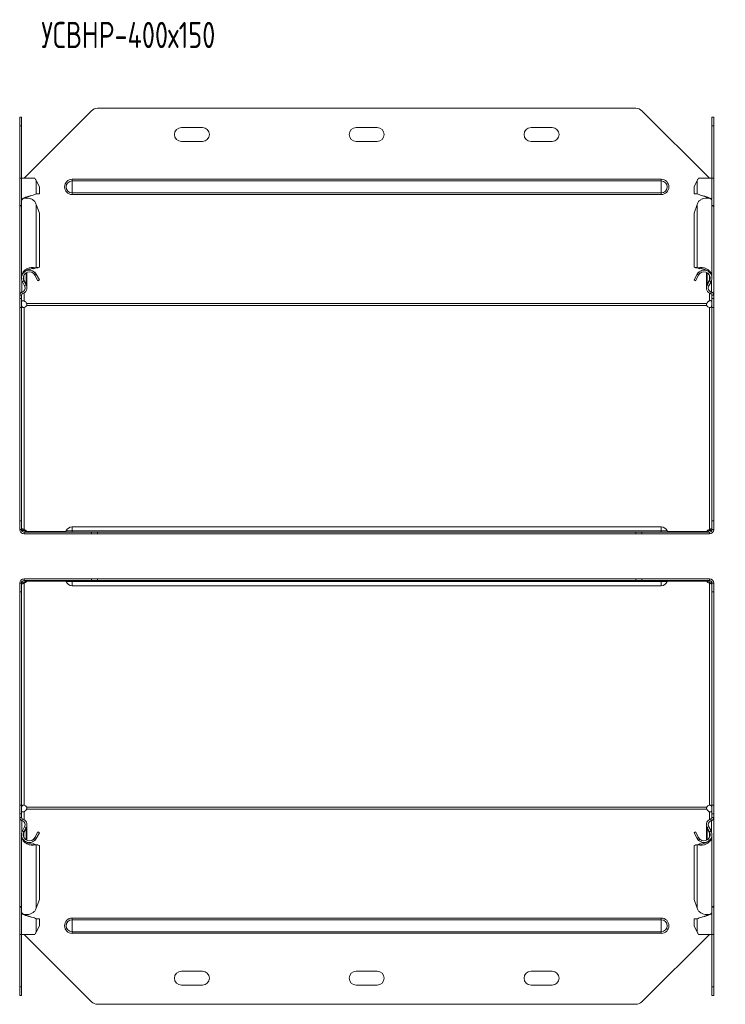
# Model space of a CAD drawing. Header units: millimetres. Extents: x -130 to 765, y -4760 to 292.
# Tile 5 of 13: x -125 to 278, y -2880 to -2317. Entities that reach past the tile are written whole.
import ezdxf

# ---------------------------------------------------------------- set-up
doc = ezdxf.new("R2010")
doc.units = ezdxf.units.MM
doc.styles.add('SLDTEXTSTYLE0', font='TXT', dxfattribs={"width": 0.7, "bigfont": 'bigfont'})

msp = doc.modelspace()

# ---------------------------------------------------------------- linework, layer by layer
at = {"color": 7, "linetype": 'Continuous', "lineweight": 15}
for p, q in [((-125.41, -2372.51), (-124.41, -2372.51)), ((-125.41, -2377.51), (-125.41, -2372.51)), ((-124.41, -2372.51), (-124.41, -2377.51)), ((-84.38, -2368.98), (-122.91, -2407.51)), ((227.02, -2367.51), (-80.84, -2367.51)), ((269.09, -2407.51), (230.55, -2368.98)), ((270.59, -2372.51), (271.59, -2372.51)), ((270.59, -2377.51), (270.59, -2372.51)), ((271.59, -2372.51), (271.59, -2377.51)), ((-125.41, -2407.51), (-125.41, -2377.51)), ((-124.41, -2407.51), (-124.41, -2377.51)), ((270.59, -2407.51), (270.59, -2377.51)), ((271.59, -2407.51), (271.59, -2377.51)), ((-20.91, -2378.51), (-32.91, -2378.51)), ((79.09, -2378.51), (67.09, -2378.51)), ((179.09, -2378.51), (167.09, -2378.51)), ((-32.91, -2386.51), (-20.91, -2386.51)), ((67.09, -2386.51), (79.09, -2386.51)), ((167.09, -2386.51), (179.09, -2386.51)), ((-125.41, -2423.48), (-125.41, -2407.51)), ((-124.41, -2407.51), (-125.41, -2407.51)), ((-124.41, -2407.51), (-124.41, -2419.78)), ((-116.81, -2407.51), (-124.41, -2407.51)), ((-114.17, -2412.51), (-115.92, -2408.81)), ((262.09, -2408.81), (260.34, -2412.51)), ((270.59, -2407.51), (262.98, -2407.51)), ((270.59, -2419.78), (270.59, -2407.51)), ((271.59, -2407.51), (270.59, -2407.51)), ((271.59, -2423.48), (271.59, -2407.51)), ((-119.83, -2417.77), (-119.81, -2417.77)), ((-115.92, -2416.43), (-114.17, -2416.43)), ((-114.17, -2412.51), (-114.17, -2416.43)), ((260.34, -2412.51), (260.34, -2416.43)), ((262.09, -2416.43), (260.34, -2416.43)), ((-125.12, -2423.48), (-125.41, -2423.48)), ((-125.41, -2423.48), (-125.41, -2423.94)), ((-124.41, -2420.42), (-124.41, -2463.88)), ((-121.3, -2418.86), (-121.3, -2418.32)), ((-114.17, -2427.48), (-115.92, -2422.56)), ((262.09, -2422.56), (260.34, -2427.48)), ((267.47, -2418.32), (267.47, -2418.86)), ((270.59, -2463.88), (270.59, -2420.42)), ((271.29, -2423.48), (271.59, -2423.48)), ((271.59, -2423.48), (271.59, -2423.94)), ((-125.41, -2474.26), (-125.41, -2423.94)), ((-114.17, -2458.4), (-114.17, -2427.48)), ((260.34, -2458.4), (260.34, -2427.48)), ((271.59, -2474.26), (271.59, -2423.94)), ((-121.3, -2460.33), (-121.3, -2460.28)), ((-121.3, -2469.71), (-121.3, -2461.4)), ((-117.49, -2459.33), (-116.81, -2458.82)), ((-117.49, -2459.33), (-116.92, -2459.1)), ((-117.49, -2462.06), (-116.81, -2461.33)), ((-116.96, -2459.11), (-116.57, -2458.96)), ((-116.8, -2459.05), (-115.92, -2458.72)), ((-116.8, -2459.05), (-115.05, -2458.74)), ((-116.8, -2462.96), (-115.92, -2462.48)), ((-116.8, -2462.96), (-115.05, -2466.22)), ((-115.92, -2458.72), (-114.17, -2458.4)), ((-115.92, -2462.48), (-114.17, -2465.74)), ((-114.17, -2458.4), (-115.05, -2458.74)), ((260.34, -2458.4), (262.09, -2458.72)), ((261.22, -2458.74), (260.34, -2458.4)), ((260.34, -2465.74), (262.09, -2462.48)), ((261.22, -2458.74), (262.98, -2459.05)), ((261.22, -2466.22), (262.98, -2462.96)), ((262.98, -2459.05), (262.09, -2458.72)), ((262.98, -2462.96), (262.09, -2462.48)), ((262.75, -2458.96), (263.13, -2459.11)), ((263.67, -2459.33), (262.98, -2458.82)), ((263.67, -2462.06), (262.98, -2461.33)), ((263.09, -2459.1), (263.67, -2459.33)), ((267.47, -2460.28), (267.47, -2460.33)), ((267.47, -2461.4), (267.47, -2469.71)), ((-122.6, -2469.14), (-123.88, -2466.76)), ((-121.72, -2468.11), (-122.99, -2465.64)), ((-121.72, -2468.66), (-122.99, -2466.28)), ((-121.96, -2468.2), (-121.72, -2468.11)), ((-114.17, -2465.74), (-115.05, -2466.22)), ((261.22, -2466.22), (260.34, -2465.74)), ((267.89, -2468.11), (269.17, -2465.64)), ((267.89, -2468.66), (269.17, -2466.28)), ((267.89, -2468.11), (268.14, -2468.2)), ((268.77, -2469.14), (270.05, -2466.76)), ((-125.41, -2474.26), (-125.41, -2474.45)), ((270.21, -2472.72), (270.28, -2472.55)), ((271.59, -2474.26), (271.59, -2474.45)), ((-125.41, -2476.45), (-125.41, -2474.45)), ((-125.41, -2476.45), (-124.41, -2476.45)), ((-125.41, -2481.45), (-125.41, -2476.45)), ((-124.41, -2476.45), (-124.41, -2474.45)), ((-124.41, -2476.45), (-124.41, -2481.45)), ((270.59, -2476.45), (270.59, -2474.45)), ((270.59, -2476.45), (271.59, -2476.45)), ((270.59, -2481.45), (270.59, -2476.45)), ((271.59, -2476.45), (271.59, -2474.45)), ((271.59, -2476.45), (271.59, -2481.45)), ((-125.41, -2603.6), (-125.41, -2481.45)), ((-124.41, -2603.6), (-124.41, -2481.45)), ((270.59, -2603.6), (270.59, -2481.45)), ((271.59, -2603.6), (271.59, -2481.45)), ((-125.41, -2608.6), (-125.41, -2603.6)), ((-124.41, -2603.6), (-124.41, -2608.6)), ((270.59, -2608.6), (270.59, -2603.6)), ((271.59, -2603.6), (271.59, -2608.6)), ((-124.41, -2608.6), (-125.41, -2608.6)), ((-122.91, -2608.56), (-122.91, -2609.27)), ((241.59, -2607.1), (-95.41, -2607.1)), ((269.09, -2608.56), (269.09, -2609.27)), ((271.59, -2608.6), (270.59, -2608.6)), ((-122.91, -2611.1), (-122.91, -2610.1)), ((-122.91, -2610.1), (-84.38, -2610.1)), ((-122.91, -2611.1), (-84.38, -2611.1)), ((-121.42, -2609.66), (-121.42, -2610.1)), ((-84.38, -2610.1), (-80.84, -2610.1)), ((-80.84, -2611.1), (-84.38, -2611.1)), ((-80.84, -2610.1), (227.02, -2610.1)), ((-80.84, -2611.1), (227.02, -2611.1)), ((227.02, -2610.1), (230.55, -2610.1)), ((230.55, -2611.1), (227.02, -2611.1)), ((230.55, -2610.1), (269.09, -2610.1)), ((230.55, -2611.1), (269.09, -2611.1)), ((267.59, -2609.66), (267.59, -2610.1)), ((269.09, -2611.1), (269.09, -2610.1)), ((-122.91, -2636.81), (-122.91, -2637.81)), ((-84.38, -2636.81), (-122.91, -2636.81)), ((-84.38, -2636.81), (-80.84, -2636.81)), ((227.02, -2636.81), (-80.84, -2636.81)), ((227.02, -2636.81), (230.55, -2636.81)), ((269.09, -2636.81), (230.55, -2636.81)), ((269.09, -2636.81), (269.09, -2637.81)), ((-125.41, -2639.31), (-124.41, -2639.31)), ((-125.41, -2644.31), (-125.41, -2639.31)), ((-124.41, -2639.31), (-124.41, -2644.31)), ((-84.38, -2637.81), (-122.91, -2637.81)), ((-122.91, -2639.35), (-122.91, -2638.64)), ((-121.42, -2638.25), (-121.42, -2637.81)), ((-95.41, -2640.81), (241.59, -2640.81)), ((-80.84, -2637.81), (-84.38, -2637.81)), ((227.02, -2637.81), (-80.84, -2637.81)), ((230.55, -2637.81), (227.02, -2637.81)), ((269.09, -2637.81), (230.55, -2637.81)), ((267.59, -2638.25), (267.59, -2637.81)), ((269.09, -2639.35), (269.09, -2638.64)), ((270.59, -2639.31), (271.59, -2639.31)), ((270.59, -2644.31), (270.59, -2639.31)), ((271.59, -2639.31), (271.59, -2644.31)), ((-125.41, -2766.46), (-125.41, -2644.31)), ((-124.41, -2766.46), (-124.41, -2644.31)), ((270.59, -2766.46), (270.59, -2644.31)), ((271.59, -2766.46), (271.59, -2644.31)), ((-125.41, -2771.46), (-125.41, -2766.46)), ((-124.41, -2766.46), (-124.41, -2771.46)), ((270.59, -2771.46), (270.59, -2766.46)), ((271.59, -2766.46), (271.59, -2771.46)), ((-124.41, -2771.46), (-125.41, -2771.46)), ((-125.41, -2773.46), (-125.41, -2771.46)), ((-124.41, -2773.46), (-124.41, -2771.46)), ((271.59, -2771.46), (270.59, -2771.46)), ((270.59, -2773.46), (270.59, -2771.46)), ((271.59, -2773.46), (271.59, -2771.46)), ((-125.41, -2773.46), (-125.41, -2773.65)), ((-125.41, -2823.97), (-125.41, -2773.65)), ((-124.11, -2775.36), (-124.04, -2775.19)), ((-121.3, -2786.51), (-121.3, -2778.2)), ((267.47, -2778.2), (267.47, -2786.51)), ((271.59, -2773.46), (271.59, -2773.65)), ((271.59, -2823.97), (271.59, -2773.65)), ((-124.41, -2784.03), (-124.41, -2827.5)), ((-122.6, -2778.77), (-123.88, -2781.15)), ((-121.72, -2779.25), (-122.99, -2781.63)), ((-122.99, -2782.27), (-121.72, -2779.8)), ((-121.96, -2779.71), (-121.72, -2779.8)), ((-115.05, -2781.69), (-116.8, -2784.95)), ((-114.17, -2782.17), (-115.92, -2785.43)), ((-115.05, -2781.69), (-114.17, -2782.17)), ((260.34, -2782.17), (261.22, -2781.69)), ((262.09, -2785.43), (260.34, -2782.17)), ((262.98, -2784.95), (261.22, -2781.69)), ((267.89, -2779.25), (269.17, -2781.63)), ((267.89, -2779.8), (268.14, -2779.71)), ((269.17, -2782.27), (267.89, -2779.8)), ((268.77, -2778.77), (270.05, -2781.15)), ((270.59, -2827.5), (270.59, -2784.03)), ((-121.3, -2787.63), (-121.3, -2787.58)), ((-117.49, -2785.85), (-116.81, -2786.58)), ((-117.49, -2788.58), (-116.81, -2789.09)), ((-116.92, -2788.81), (-117.49, -2788.58)), ((-116.57, -2788.95), (-116.96, -2788.8)), ((-116.8, -2784.95), (-115.92, -2785.43)), ((-116.8, -2788.86), (-115.92, -2789.19)), ((-115.05, -2789.17), (-116.8, -2788.86)), ((-114.17, -2789.51), (-115.92, -2789.19)), ((-115.05, -2789.17), (-114.17, -2789.51)), ((-114.17, -2820.43), (-114.17, -2789.51)), ((260.34, -2789.51), (261.22, -2789.17)), ((262.09, -2789.19), (260.34, -2789.51)), ((260.34, -2820.43), (260.34, -2789.51)), ((262.98, -2788.86), (261.22, -2789.17)), ((262.98, -2784.95), (262.09, -2785.43)), ((262.98, -2788.86), (262.09, -2789.19)), ((263.13, -2788.8), (262.75, -2788.95)), ((263.67, -2785.85), (262.98, -2786.58)), ((263.67, -2788.58), (262.98, -2789.09)), ((263.67, -2788.58), (263.09, -2788.81)), ((267.47, -2787.58), (267.47, -2787.63)), ((-115.92, -2825.35), (-114.17, -2820.43)), ((260.34, -2820.43), (262.09, -2825.35)), ((-125.41, -2823.97), (-125.41, -2824.43)), ((-125.41, -2824.43), (-125.12, -2824.43)), ((-125.41, -2840.4), (-125.41, -2824.43)), ((-124.41, -2828.13), (-124.41, -2840.4)), ((-121.3, -2829.59), (-121.3, -2829.05)), ((267.47, -2829.05), (267.47, -2829.59)), ((270.59, -2840.4), (270.59, -2828.13)), ((271.29, -2824.43), (271.59, -2824.43)), ((271.59, -2823.97), (271.59, -2824.43)), ((271.59, -2840.4), (271.59, -2824.43)), ((-119.89, -2830.12), (-119.89, -2830.12)), ((-114.17, -2831.48), (-115.92, -2831.48)), ((-114.17, -2835.4), (-114.17, -2831.48)), ((260.34, -2835.4), (260.34, -2831.48)), ((260.34, -2831.48), (262.09, -2831.48)), ((266.07, -2830.12), (266.06, -2830.12)), ((-125.41, -2840.4), (-124.41, -2840.4)), ((-125.41, -2870.4), (-125.41, -2840.4)), ((-124.41, -2840.4), (-116.81, -2840.4)), ((-124.41, -2870.4), (-124.41, -2840.4)), ((-122.91, -2840.4), (-84.38, -2878.93)), ((-115.92, -2839.1), (-114.17, -2835.4)), ((230.55, -2878.93), (269.09, -2840.4)), ((260.34, -2835.4), (262.09, -2839.1)), ((262.98, -2840.4), (270.59, -2840.4)), ((270.59, -2840.4), (271.59, -2840.4)), ((270.59, -2870.4), (270.59, -2840.4)), ((271.59, -2870.4), (271.59, -2840.4)), ((-32.91, -2861.4), (-20.91, -2861.4)), ((67.09, -2861.4), (79.09, -2861.4)), ((167.09, -2861.4), (179.09, -2861.4)), ((-125.41, -2875.4), (-125.41, -2870.4)), ((-124.41, -2870.4), (-124.41, -2875.4)), ((-20.91, -2869.4), (-32.91, -2869.4)), ((79.09, -2869.4), (67.09, -2869.4)), ((179.09, -2869.4), (167.09, -2869.4)), ((270.59, -2875.4), (270.59, -2870.4)), ((271.59, -2870.4), (271.59, -2875.4)), ((-124.41, -2875.4), (-125.41, -2875.4)), ((271.59, -2875.4), (270.59, -2875.4)), ((-80.84, -2880.4), (227.02, -2880.4))]:
    msp.add_line(p, q, dxfattribs=at)
at = {"color": 7, "linetype": 'Continuous', "lineweight": 0}
for p, q in [((-124.41, -2377.51), (-125.41, -2377.51)), ((271.59, -2377.51), (270.59, -2377.51)), ((-115.92, -2408.81), (-115.92, -2416.43)), ((-95.41, -2409.08), (-95.41, -2408.15)), ((-95.41, -2408.15), (241.59, -2408.15)), ((-95.41, -2415.95), (-95.41, -2409.08)), ((-95.41, -2409.08), (241.59, -2409.08)), ((241.59, -2409.08), (241.59, -2408.15)), ((241.59, -2415.95), (241.59, -2409.08)), ((262.09, -2408.81), (262.09, -2416.43)), ((-95.41, -2415.95), (241.59, -2415.95)), ((-95.41, -2416.88), (-95.41, -2415.95)), ((-95.41, -2416.88), (241.59, -2416.88)), ((241.59, -2416.88), (241.59, -2415.95)), ((-121.72, -2418.49), (-121.72, -2418.89)), ((-115.92, -2458.72), (-115.92, -2422.56)), ((262.09, -2458.72), (262.09, -2422.56)), ((267.89, -2418.49), (267.89, -2418.89)), ((-122.99, -2465.64), (-122.99, -2462.96)), ((-121.72, -2468.11), (-121.72, -2461.61)), ((267.89, -2468.11), (267.89, -2461.61)), ((269.17, -2465.64), (269.17, -2462.96)), ((-124.11, -2472.55), (-124.11, -2466.25)), ((-123.88, -2466.76), (-122.99, -2466.28)), ((-122.6, -2469.14), (-121.72, -2468.66)), ((268.77, -2469.14), (267.89, -2468.66)), ((270.05, -2466.76), (269.17, -2466.28)), ((270.28, -2472.55), (270.28, -2466.25)), ((-124.11, -2472.72), (-123.83, -2473.68)), ((-122.91, -2477.76), (-122.91, -2473.27)), ((269.09, -2477.76), (269.09, -2473.27)), ((270.28, -2472.72), (270.01, -2473.68)), ((-125.41, -2474.45), (-124.41, -2474.45)), ((267.59, -2479.31), (-121.42, -2479.31)), ((271.59, -2474.45), (270.59, -2474.45)), ((-124.41, -2481.45), (-125.41, -2481.45)), ((-122.91, -2481.47), (-122.91, -2608.56)), ((267.59, -2480.37), (-121.42, -2480.37)), ((269.09, -2481.47), (269.09, -2608.56)), ((271.59, -2481.45), (270.59, -2481.45)), ((-125.41, -2603.6), (-124.41, -2603.6)), ((270.59, -2603.6), (271.59, -2603.6)), ((-98.85, -2609.46), (-95.41, -2609.46)), ((-95.41, -2607.1), (-95.41, -2609.46)), ((-95.41, -2609.46), (-95.41, -2610.1)), ((-95.41, -2609.46), (241.59, -2609.46)), ((241.59, -2607.1), (241.59, -2609.46)), ((241.59, -2609.46), (241.59, -2610.1)), ((245.02, -2609.46), (241.59, -2609.46)), ((-121.42, -2609.66), (-98.95, -2609.66)), ((-84.38, -2611.1), (-84.38, -2610.1)), ((-80.84, -2610.1), (-80.84, -2611.1)), ((227.02, -2611.1), (227.02, -2610.1)), ((230.55, -2610.1), (230.55, -2611.1)), ((245.13, -2609.66), (267.59, -2609.66)), ((-84.38, -2637.81), (-84.38, -2636.81)), ((-80.84, -2636.81), (-80.84, -2637.81)), ((227.02, -2637.81), (227.02, -2636.81)), ((230.55, -2636.81), (230.55, -2637.81)), ((-122.91, -2639.35), (-122.91, -2766.44)), ((-98.95, -2638.25), (-121.42, -2638.25)), ((-98.85, -2638.45), (-95.41, -2638.45)), ((-95.41, -2638.45), (-95.41, -2637.81)), ((-95.41, -2638.45), (241.59, -2638.45)), ((-95.41, -2640.81), (-95.41, -2638.45)), ((241.59, -2638.45), (241.59, -2637.81)), ((245.02, -2638.45), (241.59, -2638.45)), ((241.59, -2640.81), (241.59, -2638.45)), ((267.59, -2638.25), (245.13, -2638.25)), ((269.09, -2639.35), (269.09, -2766.44)), ((-124.41, -2644.31), (-125.41, -2644.31)), ((271.59, -2644.31), (270.59, -2644.31)), ((-125.41, -2766.46), (-124.41, -2766.46)), ((270.59, -2766.46), (271.59, -2766.46)), ((-122.91, -2774.64), (-122.91, -2770.15)), ((-121.42, -2767.54), (267.59, -2767.54)), ((-121.42, -2768.6), (267.59, -2768.6)), ((269.09, -2774.64), (269.09, -2770.15)), ((-125.41, -2773.46), (-124.41, -2773.46)), ((-124.11, -2775.19), (-123.83, -2774.23)), ((-124.11, -2781.66), (-124.11, -2775.36)), ((270.28, -2775.19), (270.01, -2774.23)), ((270.28, -2781.66), (270.28, -2775.36)), ((271.59, -2773.46), (270.59, -2773.46)), ((-123.88, -2781.15), (-122.99, -2781.63)), ((-122.99, -2784.95), (-122.99, -2782.27)), ((-122.6, -2778.77), (-121.72, -2779.25)), ((-121.72, -2786.3), (-121.72, -2779.8)), ((268.77, -2778.77), (267.89, -2779.25)), ((267.89, -2786.3), (267.89, -2779.8)), ((270.05, -2781.15), (269.17, -2781.63)), ((269.17, -2784.95), (269.17, -2782.27)), ((-115.92, -2825.35), (-115.92, -2789.19)), ((262.09, -2825.35), (262.09, -2789.19)), ((-121.72, -2829.42), (-121.72, -2829.02)), ((267.89, -2829.42), (267.89, -2829.02)), ((-115.92, -2839.1), (-115.92, -2831.48)), ((-95.41, -2831.03), (-95.41, -2831.96)), ((-95.41, -2831.03), (241.59, -2831.03)), ((-95.41, -2831.96), (-95.41, -2838.83)), ((-95.41, -2831.96), (241.59, -2831.96)), ((241.59, -2831.03), (241.59, -2831.96)), ((241.59, -2831.96), (241.59, -2838.83)), ((262.09, -2839.1), (262.09, -2831.48)), ((-95.41, -2838.83), (241.59, -2838.83)), ((-95.41, -2838.83), (-95.41, -2839.76)), ((-95.41, -2839.76), (241.59, -2839.76)), ((241.59, -2838.83), (241.59, -2839.76)), ((-125.41, -2870.4), (-124.41, -2870.4)), ((270.59, -2870.4), (271.59, -2870.4))]:
    msp.add_line(p, q, dxfattribs=at)
at = {"color": 7, "linetype": 'Continuous', "lineweight": 15}
for centre, radius, start, end in [((-80.84, -2372.51), 5, 90, 135), ((227.02, -2372.51), 5, 45, 90), ((-32.91, -2382.51), 4, 90, 270), ((-20.91, -2382.51), 4, 270, 90), ((67.09, -2382.51), 4, 90, 270), ((79.09, -2382.51), 4, 270, 90), ((167.09, -2382.51), 4, 90, 270), ((179.09, -2382.51), 4, 270, 90), ((-119.9, -2464.62), 4.52, 46.7922, 208.2406), ((-119.9, -2464.62), 3.51, 46.7922, 208.2406), ((266.07, -2464.62), 4.52, 331.7594, 133.2078), ((266.07, -2464.62), 3.51, 331.7594, 133.2078), ((-124.8, -2470.32), 3.5, 286.0302, 28.2406), ((270.97, -2470.32), 3.5, 151.7594, 253.9698), ((-123.61, -2474.45), 1.8, 106.0302, 180), ((-123.61, -2474.45), 0.8, 106.0302, 180), ((-124.8, -2470.32), 2.5, 286.0302, 28.2406), ((270.97, -2470.32), 2.5, 151.7594, 253.9698), ((269.79, -2474.45), 0.8, 0, 73.9698), ((269.79, -2474.45), 1.8, 0, 73.9698), ((-123.79, -2480.1), 2.5, 18.3101, 69.4988), ((269.96, -2480.1), 2.5, 110.5012, 161.6899), ((-123.37, -2479.29), 2.23, 281.6976, 330.9102), ((269.54, -2479.29), 2.23, 209.0898, 258.3024), ((-122.91, -2608.6), 2.5, 180, 270), ((-122.91, -2608.6), 1.5, 180, 270), ((-123.37, -2610.75), 2.23, 29.0898, 78.3024), ((-123.47, -2611.65), 2.44, 39.2556, 76.9109), ((-99.78, -2609.1), 1, 270, 338.9773), ((-95.41, -2610.78), 3.68, 90, 158.9773), ((241.59, -2610.78), 3.68, 21.0227, 90), ((245.95, -2609.1), 1, 201.0227, 270), ((269.54, -2610.75), 2.23, 101.6976, 150.9102), ((269.59, -2611.57), 2.36, 102.4203, 141.4133), ((269.09, -2608.6), 1.5, 270, 360), ((269.09, -2608.6), 2.5, 270, 0), ((-122.91, -2639.31), 2.5, 90, 180), ((269.09, -2639.31), 2.5, 0, 90), ((-122.91, -2639.31), 1.5, 90, 180), ((-123.42, -2636.34), 2.36, 282.4203, 321.4133), ((-123.37, -2637.16), 2.23, 281.6976, 330.9102), ((-99.78, -2638.81), 1, 21.0227, 90), ((-95.41, -2637.13), 3.68, 201.0227, 270), ((241.59, -2637.13), 3.68, 270, 338.9773), ((245.95, -2638.81), 1, 90, 158.9773), ((269.54, -2637.16), 2.23, 209.0898, 258.3024), ((269.64, -2636.26), 2.44, 219.2556, 256.9109), ((269.09, -2639.31), 1.5, 360, 90), ((-123.37, -2768.62), 2.23, 29.0898, 78.3024), ((269.54, -2768.62), 2.23, 101.6976, 150.9102), ((-123.79, -2767.81), 2.5, 290.5012, 341.6899), ((269.96, -2767.81), 2.5, 198.3101, 249.4988), ((-123.61, -2773.46), 1.8, 180, 253.9698), ((-123.61, -2773.46), 0.8, 180, 253.9698), ((-124.8, -2777.59), 2.5, 331.7594, 73.9698), ((-124.8, -2777.59), 3.5, 331.7594, 73.9698), ((270.97, -2777.59), 3.5, 106.0302, 208.2406), ((270.97, -2777.59), 2.5, 106.0302, 208.2406), ((269.79, -2773.46), 0.8, 286.0302, 0), ((269.79, -2773.46), 1.8, 286.0302, 360), ((-119.9, -2783.29), 4.51, 151.7594, 313.2078), ((-119.9, -2783.29), 3.52, 151.7594, 313.2078), ((266.07, -2783.29), 4.52, 226.7922, 28.2406), ((266.07, -2783.29), 3.52, 226.7922, 28.2406), ((-32.91, -2865.4), 4, 90, 270), ((-20.91, -2865.4), 4, 270, 90), ((67.09, -2865.4), 4, 90, 270), ((79.09, -2865.4), 4, 270, 90), ((167.09, -2865.4), 4, 90, 270), ((179.09, -2865.4), 4, 270, 90), ((-80.84, -2875.4), 5, 225, 270), ((227.02, -2875.4), 5, 270, 315)]:
    msp.add_arc(centre, radius, start, end, dxfattribs=at)
at = {"color": 7, "linetype": 'Continuous', "lineweight": 0}
for centre, radius, start, end in [((-95.41, -2412.51), 4.37, 90, 270), ((-95.41, -2412.51), 3.43, 90, 270), ((241.59, -2412.51), 4.37, 270, 90), ((241.59, -2412.51), 3.43, 270, 90), ((-95.41, -2835.4), 4.37, 90, 270), ((-95.41, -2835.4), 3.43, 90, 270), ((241.59, -2835.4), 4.37, 270, 90), ((241.59, -2835.4), 3.43, 270, 90)]:
    msp.add_arc(centre, radius, start, end, dxfattribs=at)
at = {"color": 7, "linetype": 'Continuous', "lineweight": 15}
for points in [[(-115.92, -2408.81), (-116.15, -2408.38), (-116.45, -2407.95), (-116.81, -2407.51)], [(262.98, -2407.51), (262.63, -2407.95), (262.32, -2408.38), (262.09, -2408.81)], [(-115.92, -2422.56), (-116.15, -2421.95), (-116.45, -2421.36), (-116.81, -2420.82)], [(262.98, -2420.82), (262.63, -2421.36), (262.32, -2421.95), (262.09, -2422.56)], [(-117.49, -2462.06), (-117.22, -2462.32), (-116.98, -2462.62), (-116.8, -2462.96)], [(-116.81, -2458.82), (-116.45, -2458.75), (-116.15, -2458.72), (-115.92, -2458.72)], [(-116.81, -2461.33), (-116.45, -2461.66), (-116.15, -2462.06), (-115.92, -2462.48)], [(262.09, -2458.72), (262.32, -2458.72), (262.63, -2458.75), (262.98, -2458.82)], [(262.09, -2462.48), (262.32, -2462.06), (262.63, -2461.66), (262.98, -2461.33)], [(262.98, -2462.96), (263.15, -2462.62), (263.39, -2462.32), (263.67, -2462.06)], [(267.59, -2609.66), (267.53, -2609.81), (267.5, -2609.93), (267.5, -2610)], [(-121.42, -2638.25), (-121.35, -2638.1), (-121.32, -2637.98), (-121.32, -2637.91)], [(-116.8, -2784.95), (-116.98, -2785.29), (-117.22, -2785.59), (-117.49, -2785.85)], [(-115.92, -2785.43), (-116.15, -2785.85), (-116.45, -2786.25), (-116.81, -2786.58)], [(-115.92, -2789.19), (-116.15, -2789.19), (-116.45, -2789.16), (-116.81, -2789.09)], [(262.98, -2786.58), (262.63, -2786.25), (262.32, -2785.85), (262.09, -2785.43)], [(262.98, -2789.09), (262.63, -2789.16), (262.32, -2789.19), (262.09, -2789.19)], [(263.67, -2785.85), (263.39, -2785.59), (263.15, -2785.29), (262.98, -2784.95)], [(-116.81, -2827.09), (-116.45, -2826.55), (-116.15, -2825.96), (-115.92, -2825.35)], [(262.09, -2825.35), (262.32, -2825.96), (262.63, -2826.55), (262.98, -2827.09)], [(-116.81, -2840.4), (-116.45, -2839.96), (-116.15, -2839.53), (-115.92, -2839.1)], [(262.09, -2839.1), (262.32, -2839.53), (262.63, -2839.96), (262.98, -2840.4)]]:
    msp.add_open_spline(points, degree=3, dxfattribs=at)
for points, knots in [([(-124.35, -2419.78), (-124.34, -2419.66), (-124.31, -2419.37), (-123.47, -2418.92), (-122.09, -2418.42), (-120.36, -2417.92), (-118.57, -2417.42), (-116.94, -2416.93), (-116.26, -2416.6), (-115.92, -2416.43)], [0, 0, 0, 0, 0.110592, 0.258827, 0.407062, 0.555296, 0.703531, 0.851765, 1, 1, 1, 1]), ([(-122.71, -2418.98), (-122.68, -2418.96), (-122.44, -2418.77), (-121.58, -2418.42), (-120.57, -2418.04), (-119.98, -2417.82), (-119.84, -2417.77)], [0, 0, 0, 0, 0.055281, 0.466263, 0.877245, 1, 1, 1, 1]), ([(262.09, -2416.43), (262.43, -2416.6), (263.11, -2416.93), (264.74, -2417.42), (266.53, -2417.92), (268.27, -2418.42), (269.64, -2418.92), (270.48, -2419.37), (270.51, -2419.66), (270.52, -2419.78)], [0, 0, 0, 0, 0.148235, 0.296469, 0.444704, 0.592938, 0.741173, 0.889408, 1, 1, 1, 1]), ([(266.02, -2417.78), (266.16, -2417.82), (266.75, -2418.04), (267.75, -2418.42), (268.62, -2418.77), (268.85, -2418.96), (268.88, -2418.98)], [0, 0, 0, 0, 0.121445, 0.53304, 0.944636, 1, 1, 1, 1]), ([(-125.41, -2423.48), (-125.4, -2423.43), (-125.36, -2423.34), (-125.07, -2423.21), (-124.74, -2423.1), (-124.49, -2423.04), (-124.41, -2423.02)], [0, 0, 0, 0, 0.292327, 0.584654, 0.87698, 1, 1, 1, 1]), ([(-124.41, -2423.24), (-124.49, -2423.24), (-124.74, -2423.26), (-125.07, -2423.41), (-125.36, -2423.65), (-125.4, -2423.84), (-125.41, -2423.94)], [0, 0, 0, 0, 0.12302, 0.415346, 0.707673, 1, 1, 1, 1]), ([(-116.81, -2420.82), (-117.23, -2420.46), (-118.08, -2419.72), (-119.67, -2419.07), (-121.27, -2418.79), (-122.71, -2418.91), (-123.78, -2419.34), (-124.37, -2419.89), (-124.35, -2420.27), (-124.35, -2420.42)], [0, 0, 0, 0, 0.151489, 0.302978, 0.454467, 0.605956, 0.757445, 0.908934, 1, 1, 1, 1]), ([(270.52, -2420.42), (270.53, -2420.27), (270.54, -2419.89), (269.95, -2419.34), (268.88, -2418.91), (267.44, -2418.79), (265.85, -2419.07), (264.25, -2419.72), (263.4, -2420.46), (262.98, -2420.82)], [0, 0, 0, 0, 0.091066, 0.242555, 0.394044, 0.545533, 0.697022, 0.848511, 1, 1, 1, 1]), ([(270.59, -2423.02), (270.66, -2423.04), (270.92, -2423.1), (271.24, -2423.21), (271.53, -2423.34), (271.57, -2423.43), (271.59, -2423.48)], [0, 0, 0, 0, 0.12302, 0.415346, 0.707673, 1, 1, 1, 1]), ([(271.59, -2423.94), (271.57, -2423.84), (271.53, -2423.65), (271.24, -2423.41), (270.92, -2423.26), (270.66, -2423.24), (270.59, -2423.24)], [0, 0, 0, 0, 0.292327, 0.584654, 0.87698, 1, 1, 1, 1]), ([(-124.35, -2463.88), (-124.35, -2463.57), (-124.37, -2462.75), (-123.78, -2461.48), (-122.71, -2460.22), (-121.27, -2459.28), (-119.67, -2458.72), (-118.08, -2458.55), (-117.23, -2458.73), (-116.81, -2458.82)], [0, 0, 0, 0, 0.091066, 0.242555, 0.394044, 0.545533, 0.697022, 0.848511, 1, 1, 1, 1]), ([(-121.72, -2460.59), (-121.47, -2460.39), (-120.86, -2459.89), (-119.72, -2459.45), (-118.48, -2459.21), (-117.82, -2459.29), (-117.49, -2459.33)], [0, 0, 0, 0, 0.190473, 0.460315, 0.730158, 1, 1, 1, 1]), ([(262.98, -2458.82), (263.4, -2458.73), (264.25, -2458.55), (265.85, -2458.72), (267.44, -2459.28), (268.88, -2460.22), (269.95, -2461.48), (270.54, -2462.75), (270.53, -2463.57), (270.52, -2463.88)], [0, 0, 0, 0, 0.151489, 0.302978, 0.454467, 0.605956, 0.757445, 0.908934, 1, 1, 1, 1]), ([(263.67, -2459.33), (264, -2459.29), (264.66, -2459.21), (265.89, -2459.45), (266.98, -2459.87), (267.54, -2460.32), (267.74, -2460.48)], [0, 0, 0, 0, 0.280247, 0.560493, 0.84074, 1, 1, 1, 1]), ([(-121.32, -2469.71), (-121.31, -2469.66), (-121.29, -2469.36), (-121.4, -2468.81), (-121.61, -2468.34), (-121.72, -2468.11)], [0, 0, 0, 0, 0.095019, 0.547509, 1, 1, 1, 1]), ([(267.89, -2468.11), (267.79, -2468.34), (267.57, -2468.81), (267.46, -2469.36), (267.48, -2469.66), (267.49, -2469.71)], [0, 0, 0, 0, 0.452491, 0.904981, 1, 1, 1, 1]), ([(-125.41, -2474.26), (-125.41, -2473.9), (-125.28, -2473.55), (-124.82, -2472.95), (-124.48, -2472.7), (-124.11, -2472.55)], [0, 0, 0, 0, 0.5, 0.5, 1, 1, 1, 1]), ([(270.28, -2472.55), (270.66, -2472.7), (270.99, -2472.95), (271.46, -2473.55), (271.59, -2473.9), (271.59, -2474.26)], [0, 0, 0, 0, 0.5, 0.5, 1, 1, 1, 1]), ([(-122.91, -2477.76), (-123.17, -2477.67), (-123.41, -2477.63), (-123.81, -2477.64), (-123.96, -2477.68), (-124.11, -2477.8), (-124.14, -2477.82), (-124.17, -2477.86), (-124.17, -2477.86), (-124.19, -2477.88), (-124.19, -2477.89), (-124.21, -2477.91), (-124.22, -2477.93), (-124.28, -2478.02), (-124.31, -2478.12), (-124.39, -2478.43), (-124.41, -2478.71), (-124.41, -2479.04)], [0, 0, 0, 0, 0.25, 0.25, 0.5, 0.5, 0.5625, 0.5625, 0.578125, 0.578125, 0.59375, 0.59375, 0.625, 0.625, 0.75, 0.75, 1, 1, 1, 1]), ([(-124.41, -2479.5), (-124.41, -2479.91), (-124.38, -2480.21), (-124.34, -2480.44), (-124.33, -2480.47), (-124.32, -2480.49), (-124.32, -2480.5), (-124.32, -2480.5), (-124.32, -2480.51), (-124.32, -2480.52), (-124.32, -2480.53), (-124.31, -2480.55), (-124.31, -2480.56), (-124.29, -2480.64), (-124.27, -2480.7), (-124.2, -2480.87), (-124.15, -2480.98), (-124.04, -2481.13), (-124, -2481.18), (-123.95, -2481.23), (-123.94, -2481.24), (-123.94, -2481.24), (-123.93, -2481.25), (-123.93, -2481.25), (-123.93, -2481.25), (-123.92, -2481.26), (-123.91, -2481.27), (-123.88, -2481.3), (-123.86, -2481.31), (-123.77, -2481.38), (-123.68, -2481.43), (-123.4, -2481.53), (-123.17, -2481.54), (-122.91, -2481.47)], [0, 0, 0, 0, 0.25, 0.25, 0.28125, 0.28125, 0.285156, 0.285156, 0.289062, 0.289062, 0.296875, 0.296875, 0.3125, 0.3125, 0.375, 0.375, 0.5, 0.5, 0.5625, 0.5625, 0.570312, 0.570312, 0.574219, 0.574219, 0.578125, 0.578125, 0.59375, 0.59375, 0.625, 0.625, 0.75, 0.75, 1, 1, 1, 1]), ([(-121.42, -2480.37), (-121.35, -2480.22), (-121.32, -2480.04), (-121.32, -2479.68), (-121.35, -2479.49), (-121.42, -2479.31)], [0, 0, 0, 0, 0.5, 0.5, 1, 1, 1, 1]), ([(267.59, -2479.31), (267.53, -2479.53), (267.5, -2479.73), (267.5, -2480.09), (267.53, -2480.25), (267.59, -2480.37)], [0, 0, 0, 0, 0.5, 0.5, 1, 1, 1, 1]), ([(270.59, -2479.04), (270.59, -2478.65), (270.55, -2478.38), (270.51, -2478.19), (270.5, -2478.17), (270.5, -2478.15), (270.5, -2478.15), (270.5, -2478.14), (270.49, -2478.14), (270.49, -2478.13), (270.49, -2478.13), (270.48, -2478.11), (270.48, -2478.1), (270.46, -2478.04), (270.44, -2478), (270.38, -2477.88), (270.32, -2477.82), (270.21, -2477.73), (270.17, -2477.71), (270.12, -2477.68), (270.12, -2477.68), (270.11, -2477.68), (270.11, -2477.68), (270.1, -2477.67), (270.1, -2477.67), (270.09, -2477.67), (270.08, -2477.66), (270.06, -2477.65), (270.04, -2477.65), (269.94, -2477.62), (269.86, -2477.61), (269.57, -2477.61), (269.34, -2477.66), (269.09, -2477.76)], [0, 0, 0, 0, 0.25, 0.25, 0.28125, 0.28125, 0.285156, 0.285156, 0.289062, 0.289062, 0.296875, 0.296875, 0.3125, 0.3125, 0.375, 0.375, 0.5, 0.5, 0.5625, 0.5625, 0.570312, 0.570312, 0.574219, 0.574219, 0.578125, 0.578125, 0.59375, 0.59375, 0.625, 0.625, 0.75, 0.75, 1, 1, 1, 1]), ([(269.09, -2481.47), (269.35, -2481.53), (269.59, -2481.51), (269.98, -2481.36), (270.14, -2481.23), (270.28, -2481.02), (270.31, -2480.98), (270.34, -2480.92), (270.35, -2480.91), (270.36, -2480.89), (270.37, -2480.87), (270.38, -2480.83), (270.4, -2480.81), (270.45, -2480.67), (270.49, -2480.55), (270.57, -2480.15), (270.59, -2479.84), (270.59, -2479.5)], [0, 0, 0, 0, 0.25, 0.25, 0.5, 0.5, 0.5625, 0.5625, 0.578125, 0.578125, 0.59375, 0.59375, 0.625, 0.625, 0.75, 0.75, 1, 1, 1, 1]), ([(-122.91, -2609.27), (-123.12, -2609.23), (-123.52, -2609.16), (-124.02, -2609.01), (-124.27, -2608.9), (-124.37, -2608.86)], [0, 0, 0, 0, 0.40468, 0.77608, 1, 1, 1, 1]), ([(-122.91, -2608.56), (-123.04, -2608.53), (-123.27, -2608.47), (-123.61, -2608.36), (-123.88, -2608.25), (-124.09, -2608.17), (-124.25, -2608.13), (-124.3, -2608.15), (-124.32, -2608.16)], [0, 0, 0, 0, 0.192187, 0.365544, 0.52577, 0.680025, 0.841945, 1, 1, 1, 1]), ([(270.49, -2608.15), (270.47, -2608.14), (270.42, -2608.12), (270.26, -2608.17), (270.04, -2608.24), (269.76, -2608.35), (269.44, -2608.46), (269.21, -2608.53), (269.09, -2608.56)], [0, 0, 0, 0, 0.129473, 0.315464, 0.487382, 0.640028, 0.808772, 1, 1, 1, 1]), ([(270.54, -2608.85), (270.43, -2608.89), (270.17, -2609), (269.67, -2609.16), (269.29, -2609.23), (269.09, -2609.27)], [0, 0, 0, 0, 0.245487, 0.603304, 1, 1, 1, 1]), ([(-121.42, -2610.1), (-121.35, -2610.1), (-121.32, -2610.06), (-121.32, -2609.9), (-121.35, -2609.79), (-121.42, -2609.66)], [0, 0, 0, 0, 0.5, 0.5, 1, 1, 1, 1]), ([(-124.36, -2639.06), (-124.26, -2639.02), (-124, -2638.91), (-123.5, -2638.75), (-123.12, -2638.68), (-122.91, -2638.64)], [0, 0, 0, 0, 0.24549, 0.603307, 1, 1, 1, 1]), ([(-124.32, -2639.77), (-124.3, -2639.77), (-124.25, -2639.79), (-124.09, -2639.74), (-123.86, -2639.67), (-123.59, -2639.56), (-123.26, -2639.45), (-123.03, -2639.38), (-122.91, -2639.35)], [0, 0, 0, 0, 0.129473, 0.315464, 0.487383, 0.64003, 0.808773, 1, 1, 1, 1]), ([(267.59, -2637.81), (267.53, -2637.81), (267.5, -2637.85), (267.5, -2638.01), (267.53, -2638.12), (267.59, -2638.25)], [0, 0, 0, 0, 0.5, 0.5, 1, 1, 1, 1]), ([(269.09, -2638.64), (269.29, -2638.68), (269.69, -2638.75), (270.19, -2638.9), (270.44, -2639.01), (270.54, -2639.05)], [0, 0, 0, 0, 0.404682, 0.776084, 1, 1, 1, 1]), ([(269.09, -2639.35), (269.21, -2639.38), (269.45, -2639.44), (269.78, -2639.55), (270.06, -2639.66), (270.27, -2639.74), (270.42, -2639.78), (270.47, -2639.76), (270.49, -2639.75)], [0, 0, 0, 0, 0.192188, 0.365546, 0.525771, 0.680026, 0.841944, 1, 1, 1, 1]), ([(-122.91, -2766.44), (-123.17, -2766.38), (-123.41, -2766.4), (-123.81, -2766.55), (-123.96, -2766.68), (-124.11, -2766.89), (-124.14, -2766.93), (-124.17, -2766.99), (-124.17, -2767), (-124.19, -2767.02), (-124.19, -2767.04), (-124.21, -2767.08), (-124.22, -2767.1), (-124.28, -2767.24), (-124.31, -2767.36), (-124.39, -2767.76), (-124.41, -2768.07), (-124.41, -2768.41)], [0, 0, 0, 0, 0.25, 0.25, 0.5, 0.5, 0.5625, 0.5625, 0.578125, 0.578125, 0.59375, 0.59375, 0.625, 0.625, 0.75, 0.75, 1, 1, 1, 1]), ([(270.59, -2768.41), (270.59, -2768), (270.55, -2767.7), (270.51, -2767.47), (270.5, -2767.44), (270.5, -2767.42), (270.5, -2767.41), (270.5, -2767.41), (270.49, -2767.4), (270.49, -2767.39), (270.49, -2767.38), (270.48, -2767.36), (270.48, -2767.35), (270.46, -2767.27), (270.44, -2767.21), (270.38, -2767.04), (270.32, -2766.93), (270.21, -2766.78), (270.17, -2766.73), (270.12, -2766.68), (270.12, -2766.67), (270.11, -2766.67), (270.11, -2766.66), (270.1, -2766.66), (270.1, -2766.66), (270.09, -2766.65), (270.08, -2766.64), (270.06, -2766.62), (270.04, -2766.6), (269.94, -2766.53), (269.86, -2766.48), (269.57, -2766.38), (269.34, -2766.37), (269.09, -2766.44)], [0, 0, 0, 0, 0.25, 0.25, 0.28125, 0.28125, 0.285156, 0.285156, 0.289062, 0.289062, 0.296875, 0.296875, 0.3125, 0.3125, 0.375, 0.375, 0.5, 0.5, 0.5625, 0.5625, 0.570312, 0.570312, 0.574219, 0.574219, 0.578125, 0.578125, 0.59375, 0.59375, 0.625, 0.625, 0.75, 0.75, 1, 1, 1, 1]), ([(-124.41, -2768.87), (-124.41, -2769.26), (-124.38, -2769.53), (-124.34, -2769.72), (-124.33, -2769.74), (-124.32, -2769.76), (-124.32, -2769.76), (-124.32, -2769.77), (-124.32, -2769.77), (-124.32, -2769.78), (-124.32, -2769.78), (-124.31, -2769.8), (-124.31, -2769.81), (-124.29, -2769.87), (-124.27, -2769.91), (-124.2, -2770.03), (-124.15, -2770.09), (-124.04, -2770.18), (-124, -2770.2), (-123.95, -2770.23), (-123.94, -2770.23), (-123.94, -2770.23), (-123.93, -2770.23), (-123.93, -2770.24), (-123.93, -2770.24), (-123.92, -2770.24), (-123.91, -2770.25), (-123.88, -2770.26), (-123.86, -2770.26), (-123.77, -2770.29), (-123.68, -2770.3), (-123.4, -2770.3), (-123.17, -2770.25), (-122.91, -2770.15)], [0, 0, 0, 0, 0.25, 0.25, 0.28125, 0.28125, 0.285156, 0.285156, 0.289062, 0.289062, 0.296875, 0.296875, 0.3125, 0.3125, 0.375, 0.375, 0.5, 0.5, 0.5625, 0.5625, 0.570312, 0.570312, 0.574219, 0.574219, 0.578125, 0.578125, 0.59375, 0.59375, 0.625, 0.625, 0.75, 0.75, 1, 1, 1, 1]), ([(-121.42, -2768.6), (-121.35, -2768.38), (-121.32, -2768.18), (-121.32, -2767.82), (-121.35, -2767.66), (-121.42, -2767.54)], [0, 0, 0, 0, 0.5, 0.5, 1, 1, 1, 1]), ([(267.59, -2767.54), (267.53, -2767.69), (267.5, -2767.87), (267.5, -2768.23), (267.53, -2768.42), (267.59, -2768.6)], [0, 0, 0, 0, 0.5, 0.5, 1, 1, 1, 1]), ([(269.09, -2770.15), (269.35, -2770.24), (269.59, -2770.28), (269.98, -2770.27), (270.14, -2770.23), (270.28, -2770.11), (270.31, -2770.09), (270.34, -2770.05), (270.35, -2770.05), (270.36, -2770.03), (270.37, -2770.02), (270.38, -2770), (270.4, -2769.98), (270.45, -2769.89), (270.49, -2769.8), (270.57, -2769.48), (270.59, -2769.2), (270.59, -2768.87)], [0, 0, 0, 0, 0.25, 0.25, 0.5, 0.5, 0.5625, 0.5625, 0.578125, 0.578125, 0.59375, 0.59375, 0.625, 0.625, 0.75, 0.75, 1, 1, 1, 1]), ([(-124.11, -2775.36), (-124.48, -2775.21), (-124.82, -2774.96), (-125.28, -2774.36), (-125.41, -2774.01), (-125.41, -2773.65)], [0, 0, 0, 0, 0.5, 0.5, 1, 1, 1, 1]), ([(-121.72, -2779.8), (-121.61, -2779.57), (-121.4, -2779.1), (-121.29, -2778.55), (-121.31, -2778.25), (-121.32, -2778.2)], [0, 0, 0, 0, 0.4524906, 0.9049813, 1, 1, 1, 1]), ([(267.49, -2778.2), (267.48, -2778.25), (267.46, -2778.55), (267.57, -2779.1), (267.79, -2779.57), (267.89, -2779.8)], [0, 0, 0, 0, 0.0950187, 0.5475094, 1, 1, 1, 1]), ([(271.59, -2773.65), (271.59, -2774.01), (271.46, -2774.36), (270.99, -2774.96), (270.66, -2775.21), (270.28, -2775.36)], [0, 0, 0, 0, 0.5, 0.5, 1, 1, 1, 1]), ([(-116.81, -2789.09), (-117.23, -2789.18), (-118.08, -2789.36), (-119.67, -2789.19), (-121.27, -2788.63), (-122.71, -2787.69), (-123.78, -2786.44), (-124.37, -2785.16), (-124.35, -2784.34), (-124.35, -2784.03)], [0, 0, 0, 0, 0.151489, 0.302978, 0.454467, 0.605956, 0.757445, 0.908934, 1, 1, 1, 1]), ([(270.52, -2784.03), (270.53, -2784.34), (270.54, -2785.16), (269.95, -2786.44), (268.88, -2787.69), (267.44, -2788.63), (265.85, -2789.19), (264.25, -2789.36), (263.4, -2789.18), (262.98, -2789.09)], [0, 0, 0, 0, 0.091066, 0.242555, 0.394044, 0.545533, 0.697022, 0.848511, 1, 1, 1, 1]), ([(-117.49, -2788.58), (-117.82, -2788.62), (-118.48, -2788.7), (-119.72, -2788.46), (-120.81, -2788.04), (-121.36, -2787.59), (-121.57, -2787.43)], [0, 0, 0, 0, 0.280247, 0.560493, 0.84074, 1, 1, 1, 1]), ([(267.89, -2787.32), (267.64, -2787.52), (267.03, -2788.02), (265.89, -2788.46), (264.66, -2788.7), (264, -2788.62), (263.67, -2788.58)], [0, 0, 0, 0, 0.190473, 0.460315, 0.730158, 1, 1, 1, 1]), ([(-125.41, -2823.97), (-125.4, -2824.07), (-125.36, -2824.26), (-125.07, -2824.5), (-124.74, -2824.65), (-124.49, -2824.67), (-124.41, -2824.67)], [0, 0, 0, 0, 0.292327, 0.584654, 0.87698, 1, 1, 1, 1]), ([(-124.41, -2824.89), (-124.49, -2824.87), (-124.74, -2824.81), (-125.07, -2824.7), (-125.36, -2824.57), (-125.4, -2824.48), (-125.41, -2824.43)], [0, 0, 0, 0, 0.12302, 0.415346, 0.707673, 1, 1, 1, 1]), ([(-124.35, -2827.49), (-124.35, -2827.64), (-124.37, -2828.02), (-123.78, -2828.57), (-122.71, -2829), (-121.27, -2829.12), (-119.67, -2828.84), (-118.08, -2828.19), (-117.23, -2827.45), (-116.81, -2827.09)], [0, 0, 0, 0, 0.091066, 0.242555, 0.394044, 0.545533, 0.697022, 0.848511, 1, 1, 1, 1]), ([(-115.92, -2831.48), (-116.26, -2831.31), (-116.94, -2830.98), (-118.57, -2830.49), (-120.36, -2829.99), (-122.09, -2829.49), (-123.47, -2828.99), (-124.31, -2828.54), (-124.34, -2828.25), (-124.35, -2828.13)], [0, 0, 0, 0, 0.148235, 0.296469, 0.444704, 0.592938, 0.741173, 0.889408, 1, 1, 1, 1]), ([(-119.9, -2830.12), (-120.02, -2830.07), (-120.59, -2829.87), (-121.58, -2829.49), (-122.44, -2829.14), (-122.68, -2828.95), (-122.71, -2828.93)], [0, 0, 0, 0, 0.106634, 0.525168, 0.943703, 1, 1, 1, 1]), ([(270.52, -2828.13), (270.51, -2828.25), (270.48, -2828.54), (269.64, -2828.99), (268.27, -2829.49), (266.53, -2829.99), (264.74, -2830.49), (263.11, -2830.98), (262.43, -2831.31), (262.09, -2831.48)], [0, 0, 0, 0, 0.110592, 0.258827, 0.407062, 0.555296, 0.703531, 0.851765, 1, 1, 1, 1]), ([(262.98, -2827.09), (263.4, -2827.45), (264.25, -2828.19), (265.85, -2828.84), (267.44, -2829.12), (268.88, -2829), (269.95, -2828.57), (270.54, -2828.02), (270.53, -2827.64), (270.52, -2827.49)], [0, 0, 0, 0, 0.151489, 0.302978, 0.454467, 0.605956, 0.757445, 0.908934, 1, 1, 1, 1]), ([(268.88, -2828.93), (268.85, -2828.95), (268.62, -2829.14), (267.75, -2829.49), (266.76, -2829.87), (266.19, -2830.07), (266.08, -2830.12)], [0, 0, 0, 0, 0.0562973, 0.4748317, 0.893366, 1, 1, 1, 1]), ([(270.59, -2824.67), (270.66, -2824.67), (270.92, -2824.65), (271.24, -2824.5), (271.53, -2824.26), (271.57, -2824.07), (271.59, -2823.97)], [0, 0, 0, 0, 0.1230196, 0.4153464, 0.7076732, 1, 1, 1, 1]), ([(271.59, -2824.43), (271.57, -2824.48), (271.53, -2824.57), (271.24, -2824.7), (270.92, -2824.81), (270.66, -2824.87), (270.59, -2824.89)], [0, 0, 0, 0, 0.292327, 0.584654, 0.87698, 1, 1, 1, 1])]:
    msp.add_open_spline(points, degree=3, knots=knots, dxfattribs=at)

# ---------------------------------------------------------------- texts
at = {"color": 7, "linetype": 'Continuous', "lineweight": 0, "insert": (-113.04, -2318.02), "char_height": 15, "attachment_point": 1, "style": 'SLDTEXTSTYLE0'}
msp.add_mtext('\\M+18454\\M+18452\\M+18442\\M+1844E\\M+18451-400\\M+18487150', dxfattribs=at)

doc.saveas('drawing.dxf')
